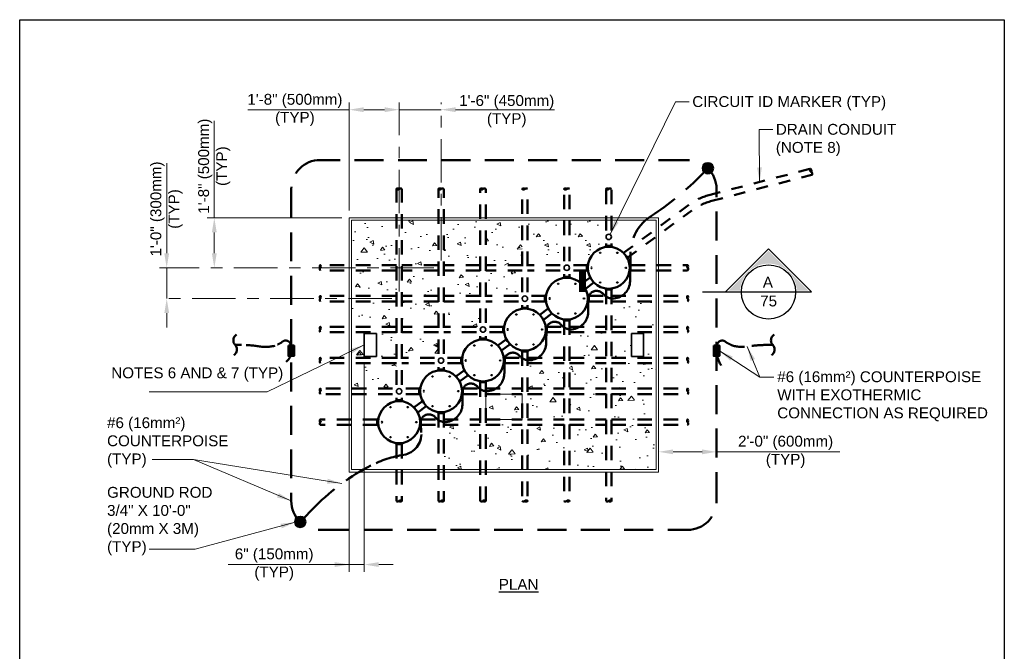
# Model space of a CAD drawing. Header units: inches. Extents: x 0 to 21.3, y 0 to 11.
# Tile 2 of 3: x 0 to 8.5, y 5.5 to 11. Entities that reach past the tile are written whole.
import ezdxf
from ezdxf.enums import TextEntityAlignment as Align

# ---------------------------------------------------------------- set-up
doc = ezdxf.new("R2010")
doc.units = ezdxf.units.IN
doc.header["$LTSCALE"] = 0.5
doc.header["$MEASUREMENT"] = 0
doc.header["$PDSIZE"] = 2
for name, pattern in [('CENTER2', [1.125, 0.75, -0.125, 0.125, -0.125]), ('DASHED', [0.75, 0.5, -0.25]), ('HIDDEN', [0.375, 0.25, -0.125]), ('HIDDEN2', [0.1875, 0.125, -0.0625])]:
    doc.linetypes.add(name, pattern=pattern)
doc.layers.get('0').update_dxf_attribs({"linetype": 'CONTINUOUS', "lineweight": 35})
doc.layers.get('DEFPOINTS').update_dxf_attribs({"linetype": 'CONTINUOUS', "lineweight": 35})
for name, color, linetype, lineweight in [('C-PVMT-CONC', 8, 'CONTINUOUS', 18), ('E-AFLD-CIRC-IDEN', 2, 'CONTINUOUS', 35), ('E-AFLD-JBOX', 23, 'CONTINUOUS', 50), ('E-GRND-EQUI', 83, 'CONTINUOUS', 50), ('E-POWR-CNDT', 83, 'CONTINUOUS', 50), ('E-SERT-IDEN', 2, 'CONTINUOUS', 35), ('G-ANNO-PATT', 8, 'CONTINUOUS', 18), ('P-STRM-PIPE', 163, 'STRAF', 50), ('S-FSTN-MISC', 13, 'CONTINUOUS', 25)]:
    doc.layers.add(name, color=color, linetype=linetype, lineweight=lineweight)
for name, color, linetype in [('G-ANNO-DIMS', 7, 'CONTINUOUS'), ('G-ANNO-SYMB', 6, 'CONTINUOUS'), ('G-ANNO-SYMB @ 1', 6, 'CONTINUOUS'), ('G-ANNO-TEXT', 7, 'CONTINUOUS'), ('G-ANNO-TTLB', 7, 'CONTINUOUS')]:
    doc.layers.add(name, color=color, linetype=linetype)
doc.styles.add('01-E-BLDG-1_1', font='arial.ttf', dxfattribs={"height": 0.09375})
doc.styles.add('Arial', font='arial.ttf')
doc.linetypes.add('STRAF', pattern='A,1.25,-0.25,["SD",Arial,S=0.125,R=0,X=-0.1,Y=-0.06],-0.25', length=1.75)
doc.dimstyles.new('01-E-BLDG-1_1', dxfattribs={"dimtxt": 0.09375, "dimasz": 0.125, "dimexe": 0.0625, "dimexo": 0.0625, "dimgap": 0.0625, "dimtad": 1, "dimdec": 4, "dimzin": 3, "dimdsep": 46, "dimlunit": 4, "dimtxsty": '01-E-BLDG-1_1', "dimcen": 0.0625, "dimclrd": 1, "dimclre": 1, "dimclrt": 256, "dimazin": 0, "dimtfac": 1, "dimtdec": 4, "dimtmove": 1, "dimatfit": 3, "dimfxl": 1, "dimfrac": 2, "dimtolj": 1, "dimtzin": 3, "dimlwd": 0, "dimlwe": 0, "dimarcsym": 0})
pattern_1 = [(185, (0, 0.14953), (-0.2314035, 0.275776), [0.0375, -0.4125]), (130, (0, 0.14953), (-0.216884, -0.314996), [0.03, -0.33]), (235.4514, (-0.0193, 0.1725), (-0.448288, -0.03922), [0.03187, -0.350571]), (181.184, (-0.0707, 0.0788), (-0.318807, 0.435847), [0.05625, -0.61875]), (231.6356, (-0.0973, 0.11514), (-0.674856, -0.01395), [0.047805, -0.525857]), (126.184, (-0.0707, 0.0788), (-0.674856, -0.01395), [0.045, -0.495]), (156, (-0.0884, 0.13185), (-0.068691, 0.353386), [0.0375, -0.4125]), (101, (-0.0884, 0.13185), (-0.342404, -0.170354), [0.03, -0.33]), (206.4514, (-0.0941, 0.1613), (-0.411095, 0.183031), [0.03187, -0.350571]), (172.5, (0, 0.14953), (-0.1219949, -0.1133966), [0, -0.326, 0, -0.335, 0, -0.33125]), (142.5, (0, 0.14953), (-0.2324547, -0.0464365), [0, -0.191, 0, -0.3185, 0, -0.12625]), (102.5, (0.07884, 0.07068), (-0.1807604, 0.196709), [0, -0.125, 0, -0.39, 0, -0.5175]), (92.5, (0.1142, 0.03533), (-0.24158, 0.170795), [0, -0.1625, 0, -0.259, 0, -0.3675])]

# ---------------------------------------------------------------- blocks, each defined once
blk = doc.blocks.new('G-DBRK')
at = {"color": 0, "linetype": 'ByBlock', "lineweight": -2}
blk.add_ellipse((0, -0.25), major_axis=(0, -0.25), ratio=0.4, dxfattribs=at)
blk.add_ellipse((0, -0.75), major_axis=(0, -0.25), ratio=0.4, start_param=0, end_param=3.141593, dxfattribs=at)
blk = doc.blocks.new('*D8')
at = {"layer": 'DEFPOINTS', "color": 0, "lineweight": 0, "transparency": 16777216}
for p in [(3.2756, 10.2223), (2.8447, 9.2873), (3.2756, 8.5895)]:
    blk.add_point(p, dxfattribs=at)
at = {"layer": 'G-ANNO-DIMS', "color": 1, "linetype": 'ByBlock', "lineweight": 0, "transparency": 16777216}
blk.add_line((2.8447, 9.3498), (2.8447, 10.2848), dxfattribs=at)
at = {"layer": 'G-ANNO-DIMS', "color": 1, "lineweight": 0, "transparency": 16777216}
blk.add_line((2.9697, 10.2223), (3.1506, 10.2223), dxfattribs=at)
at = {"layer": 'G-ANNO-DIMS', "color": 1, "linetype": 'CENTER2', "lineweight": 0, "transparency": 16777216}
blk.add_line((3.2756, 8.652), (3.2756, 10.2848), dxfattribs=at)
at = {"layer": 'G-ANNO-DIMS', "color": 1, "lineweight": 0, "transparency": 16777216}
for points in [[(2.9697, 10.2431), (2.9697, 10.2014), (2.8447, 10.2223)], [(3.1506, 10.2431), (3.1506, 10.2014), (3.2756, 10.2223)]]:
    blk.add_solid(points, dxfattribs=at)
at = {"layer": 'G-ANNO-DIMS', "transparency": 16777216, "insert": (2.3758, 10.2197), "char_height": 0.09375, "attachment_point": 5, "style": '01-E-BLDG-1_1'}
blk.add_mtext('\\A1;1\'-8" (500mm)\\P(TYP)', dxfattribs=at)
blk = doc.blocks.new('*D9')
at = {"layer": 'DEFPOINTS', "color": 0, "lineweight": 0, "transparency": 16777216}
for p in [(3.6375, 10.2223), (3.6375, 8.8563), (3.2756, 8.5895)]:
    blk.add_point(p, dxfattribs=at)
at = {"layer": 'G-ANNO-DIMS', "color": 1, "lineweight": 0, "transparency": 16777216}
for p, q in [((3.1506, 10.2223), (3.0256, 10.2223)), ((3.2756, 10.2223), (3.6375, 10.2223)), ((3.7625, 10.2223), (3.8875, 10.2223))]:
    blk.add_line(p, q, dxfattribs=at)
at = {"layer": 'G-ANNO-DIMS', "color": 1, "linetype": 'CENTER2', "lineweight": 0, "transparency": 16777216}
blk.add_line((3.6375, 8.9188), (3.6375, 10.2848), dxfattribs=at)
at = {"layer": 'G-ANNO-DIMS', "color": 1, "lineweight": 0, "transparency": 16777216}
for points in [[(3.1506, 10.2431), (3.1506, 10.2014), (3.2756, 10.2223)], [(3.7625, 10.2431), (3.7625, 10.2014), (3.6375, 10.2223)]]:
    blk.add_solid(points, dxfattribs=at)
at = {"layer": 'G-ANNO-DIMS', "transparency": 16777216, "insert": (4.2043, 10.2091), "char_height": 0.09375, "attachment_point": 5, "style": '01-E-BLDG-1_1'}
blk.add_mtext('\\A1;1\'-6" (450mm)\\P(TYP)', dxfattribs=at)
blk = doc.blocks.new('*D10')
at = {"layer": 'DEFPOINTS', "color": 0, "lineweight": 0, "transparency": 16777216}
for p in [(2.8447, 9.2873), (1.6801, 8.8563), (3.6375, 8.8563)]:
    blk.add_point(p, dxfattribs=at)
at = {"layer": 'G-ANNO-DIMS', "color": 1, "lineweight": 0, "transparency": 16777216}
for p, q in [((2.7822, 9.2873), (1.6176, 9.2873)), ((1.6801, 9.1623), (1.6801, 8.9813))]:
    blk.add_line(p, q, dxfattribs=at)
for points in [[(1.6593, 9.1623), (1.7009, 9.1623), (1.6801, 9.2873)], [(1.6593, 8.9813), (1.7009, 8.9813), (1.6801, 8.8563)]]:
    blk.add_solid(points, dxfattribs=at)
at = {"layer": 'G-ANNO-DIMS', "transparency": 16777216, "insert": (1.6801, 9.7342), "char_height": 0.09375, "attachment_point": 5, "rotation": 90, "style": '01-E-BLDG-1_1'}
blk.add_mtext('\\A1;1\'-8" (500mm)\\P(TYP)', dxfattribs=at)
blk = doc.blocks.new('*D11')
at = {"layer": 'DEFPOINTS', "color": 0, "lineweight": 0, "transparency": 16777216}
for p in [(3.6375, 8.8563), (1.2691, 8.5895), (3.2756, 8.5895)]:
    blk.add_point(p, dxfattribs=at)
at = {"layer": 'G-ANNO-DIMS', "color": 1, "lineweight": 0, "transparency": 16777216}
for p, q in [((1.2691, 8.9813), (1.2691, 9.1063)), ((1.2691, 8.8563), (1.2691, 8.5895)), ((1.2691, 8.4645), (1.2691, 8.3395))]:
    blk.add_line(p, q, dxfattribs=at)
at = {"layer": 'G-ANNO-DIMS', "color": 1, "linetype": 'CENTER2', "lineweight": 0, "transparency": 16777216}
for p, q in [((3.575, 8.8563), (1.2066, 8.8563)), ((3.2131, 8.5895), (1.2066, 8.5895))]:
    blk.add_line(p, q, dxfattribs=at)
at = {"layer": 'G-ANNO-DIMS', "color": 1, "lineweight": 0, "transparency": 16777216}
for points in [[(1.2483, 8.9813), (1.2899, 8.9813), (1.2691, 8.8563)], [(1.2483, 8.4645), (1.2899, 8.4645), (1.2691, 8.5895)]]:
    blk.add_solid(points, dxfattribs=at)
at = {"layer": 'G-ANNO-DIMS', "transparency": 16777216, "insert": (1.2677, 9.364), "char_height": 0.09375, "attachment_point": 5, "rotation": 90, "style": '01-E-BLDG-1_1'}
blk.add_mtext('\\A1;1\'-0" (300mm)\\P(TYP)', dxfattribs=at)
blk = doc.blocks.new('G-TDT2')
at = {"linetype": 'ByBlock', "lineweight": -2}
h = blk.add_hatch(color=256, dxfattribs=at)
edge = h.paths.add_edge_path()
edge.add_arc((0, 0), 0.0444, 0, 360)
at = {"color": 0, "linetype": 'ByBlock', "lineweight": -2}
blk.add_circle((0, 0), 0.0444, dxfattribs=at)
blk = doc.blocks.new('G-TSQIG')
at = {"color": 0, "linetype": 'ByBlock', "lineweight": -2}
blk.add_spline([(0.0118, 0.0893), (-0.0035, 0.0751), (-0.0147, 0.0481), (-0.009, 0.0131), (0, 0), (0.0112, -0.0179), (0.0152, -0.0359), (0.0121, -0.059), (0.0042, -0.0741), (-0.0118, -0.0893)], degree=3, dxfattribs=at)
blk = doc.blocks.new('A$C725009A1')
blk.add_lwpolyline([(-0.0243, 0.0444), (-0.0243, -0.0444), (0.0243, -0.0444), (0.0243, 0.0444), (-0.0243, 0.0444)])
blk.add_solid([(-0.0243, 0.0444), (-0.0243, -0.0444), (0.0243, 0.0444), (0.0243, -0.0444)])
blk = doc.blocks.new('*U7')
at = {"linetype": 'Continuous'}
blk.add_hatch(color=0, dxfattribs=at).paths.add_polyline_path([(0, 0.3556), (-0.3446, 0.011), (-0.2451, 0.011, -0.956069), (0.2451, 0.011), (0.3446, 0.011)])
at = {"color": 0, "linetype": 'Continuous'}
for p, q in [((0, 0.3711), (-0.3711, 0)), ((0.3711, 0), (0, 0.3711)), ((-0.3711, 0), (-0.2344, 0)), ((0.2344, 0), (0.3711, 0))]:
    blk.add_line(p, q, dxfattribs=at)
blk.add_line((-0.2344, 0), (0.2344, 0))
blk.add_circle((0, 0), 0.2344, dxfattribs=at)
at = {"color": 7, "linetype": 'Continuous', "lineweight": 0, "style": 'Arial'}
for tag, p in [('SEC_NUM', (-0.0052, 0.0837)), ('DWG_NUM', (0.0012, -0.0782))]:
    blk.add_attdef(tag, text='', height=0.0938, dxfattribs=at).set_placement(p, align=Align.MIDDLE_CENTER)
blk = doc.blocks.new('*D12')
at = {"layer": 'DEFPOINTS', "color": 0, "lineweight": 0, "transparency": 16777216}
for p in [(5.5159, 7.2655), (6.0159, 7.2655), (6.0159, 7.2655)]:
    blk.add_point(p, dxfattribs=at)
at = {"layer": 'G-ANNO-DIMS', "color": 1, "lineweight": 0, "transparency": 16777216}
for p, q in [((5.6409, 7.2655), (5.8909, 7.2655)), ((7.0808, 7.2655), (6.0159, 7.2655))]:
    blk.add_line(p, q, dxfattribs=at)
for points in [[(5.6409, 7.2864), (5.6409, 7.2447), (5.5159, 7.2655)], [(5.8909, 7.2864), (5.8909, 7.2447), (6.0159, 7.2655)]]:
    blk.add_solid(points, dxfattribs=at)
at = {"layer": 'G-ANNO-DIMS', "transparency": 16777216, "insert": (6.6121, 7.2655), "char_height": 0.09375, "attachment_point": 5, "style": '01-E-BLDG-1_1'}
blk.add_mtext('\\A1;2\'-0" (600mm)\\P(TYP)', dxfattribs=at)
blk = doc.blocks.new('*D13')
at = {"layer": 'DEFPOINTS', "color": 0, "lineweight": 0, "transparency": 16777216}
for p in [(2.9747, 8.0904), (2.8447, 7.091), (2.8447, 6.2916)]:
    blk.add_point(p, dxfattribs=at)
at = {"layer": 'G-ANNO-DIMS', "color": 1, "lineweight": 0, "transparency": 16777216}
for p, q in [((2.9747, 8.0279), (2.9747, 6.2291)), ((2.8447, 7.0285), (2.8447, 6.2291)), ((1.7994, 6.2916), (2.8447, 6.2916)), ((2.7197, 6.2916), (2.5947, 6.2916)), ((2.9747, 6.2916), (2.8447, 6.2916)), ((2.9747, 6.2916), (2.8447, 6.2916)), ((3.0997, 6.2916), (3.2247, 6.2916))]:
    blk.add_line(p, q, dxfattribs=at)
for points in [[(2.7197, 6.3125), (2.7197, 6.2708), (2.8447, 6.2916)], [(3.0997, 6.3125), (3.0997, 6.2708), (2.9747, 6.2916)]]:
    blk.add_solid(points, dxfattribs=at)
at = {"layer": 'G-ANNO-DIMS', "transparency": 16777216, "insert": (2.1969, 6.2916), "char_height": 0.09375, "attachment_point": 5, "style": '01-E-BLDG-1_1'}
blk.add_mtext('\\A1;6" (150mm)\\P(TYP)', dxfattribs=at)

msp = doc.modelspace()

# ---------------------------------------------------------------- hatches: boundary and pattern name
at = {"layer": 'G-ANNO-PATT'}
h = msp.add_hatch(dxfattribs=at)
h.set_pattern_fill('AR-CONC', color=256, scale=0.05, angle=135, style=0)
h.set_pattern_definition(pattern_1)
h.paths.add_polyline_path([(2.86545, 9.26652), (3.2522, 9.26652), (3.2522, 8.87977), (2.86545, 8.87977)])
h = msp.add_hatch(dxfattribs=at)
h.set_pattern_fill('AR-CONC', color=256, scale=0.05, angle=135, style=0)
h.set_pattern_definition(pattern_1)
h.paths.add_polyline_path([(3.29907, 8.87977), (3.61407, 8.87977), (3.61407, 9.26652), (3.29907, 9.26652)])
h = msp.add_hatch(dxfattribs=at)
h.set_pattern_fill('AR-CONC', color=256, scale=0.05, angle=135, style=0)
h.set_pattern_definition(pattern_1)
h.paths.add_polyline_path([(3.66095, 9.26652), (3.97595, 9.26652), (3.97595, 8.87977), (3.66095, 8.87977)])
h = msp.add_hatch(dxfattribs=at)
h.set_pattern_fill('AR-CONC', color=256, scale=0.05, angle=135, style=0)
h.set_pattern_definition(pattern_1)
h.paths.add_polyline_path([(4.02282, 8.87977), (4.33782, 8.87977), (4.33782, 9.26652), (4.02282, 9.26652)])
h = msp.add_hatch(dxfattribs=at)
h.set_pattern_fill('AR-CONC', color=256, scale=0.05, angle=135, style=0)
h.set_pattern_definition(pattern_1)
h.paths.add_polyline_path([(4.6997, 9.26652), (4.3847, 9.26652), (4.3847, 8.87977), (4.6997, 8.87977)])
h = msp.add_hatch(dxfattribs=at)
h.set_pattern_fill('AR-CONC', color=256, scale=0.05, angle=135, style=0)
h.set_pattern_definition([(185, (0.36188, 0.14953), (-0.2314035, 0.275776), [0.0375, -0.4125]), (130, (0.36188, 0.14953), (-0.216884, -0.314996), [0.03, -0.33]), (235.4514, (0.3426, 0.1725), (-0.448288, -0.03922), [0.03187, -0.350571]), (181.184, (0.29116, 0.0788), (-0.318807, 0.435847), [0.05625, -0.61875]), (231.6356, (0.2646, 0.11514), (-0.674856, -0.01395), [0.047805, -0.525857]), (126.184, (0.29116, 0.0788), (-0.674856, -0.01395), [0.045, -0.495]), (156, (0.2735, 0.13185), (-0.068691, 0.353386), [0.0375, -0.4125]), (101, (0.2735, 0.13185), (-0.342404, -0.170354), [0.03, -0.33]), (206.4514, (0.26776, 0.1613), (-0.411095, 0.183031), [0.03187, -0.350571]), (172.5, (0.36188, 0.14953), (-0.1219949, -0.1133966), [0, -0.326, 0, -0.335, 0, -0.33125]), (142.5, (0.36188, 0.14953), (-0.2324547, -0.0464365), [0, -0.191, 0, -0.3185, 0, -0.12625]), (102.5, (0.44072, 0.07068), (-0.1807604, 0.196709), [0, -0.125, 0, -0.39, 0, -0.5175]), (92.5, (0.47607, 0.03533), (-0.24158, 0.170795), [0, -0.1625, 0, -0.259, 0, -0.3675])])
edge = h.paths.add_edge_path()
edge.add_line((5.06157, 9.26652), (4.74657, 9.26652))
edge.add_line((4.74657, 9.26652), (4.74657, 8.87977))
edge.add_line((4.74657, 8.87977), (4.89626, 8.88237))
edge.add_arc((5.1284, 8.81294), 0.24231, 106.652255, 163.347745, ccw=False)
edge.add_line((5.05897, 9.04508), (5.06157, 9.26652))
h = msp.add_hatch(dxfattribs=at)
h.set_pattern_fill('AR-CONC', color=256, scale=0.05, angle=135, style=0)
h.set_pattern_definition(pattern_1)
h.paths.add_polyline_path([(2.86545, 8.83289), (3.2522, 8.83289), (3.2522, 8.61289), (2.86545, 8.61289)])
h = msp.add_hatch(dxfattribs=at)
h.set_pattern_fill('AR-CONC', color=256, scale=0.05, angle=135, style=0)
h.set_pattern_definition(pattern_1)
h.paths.add_polyline_path([(3.29907, 8.83289), (3.61407, 8.83289), (3.61407, 8.61289), (3.29907, 8.61289)])
h = msp.add_hatch(dxfattribs=at)
h.set_pattern_fill('AR-CONC', color=256, scale=0.05, angle=135, style=0)
h.set_pattern_definition(pattern_1)
h.paths.add_polyline_path([(3.66095, 8.83289), (3.97595, 8.83289), (3.97595, 8.61289), (3.66095, 8.61289)])
h = msp.add_hatch(dxfattribs=at)
h.set_pattern_fill('AR-CONC', color=256, scale=0.05, angle=135, style=0)
h.set_pattern_definition(pattern_1)
h.paths.add_polyline_path([(4.33782, 8.83289), (4.02282, 8.83289), (4.02282, 8.61289), (4.33782, 8.61289)])
h = msp.add_hatch(dxfattribs=at)
h.set_pattern_fill('AR-CONC', color=256, scale=0.05, angle=135, style=0)
h.set_pattern_definition(pattern_1)
h.paths.add_polyline_path([(2.86545, 8.56602), (3.2522, 8.56602), (3.2522, 8.34602), (2.86545, 8.34602)])
h = msp.add_hatch(dxfattribs=at)
h.set_pattern_fill('AR-CONC', color=256, scale=0.05, angle=135, style=0)
h.set_pattern_definition(pattern_1)
h.paths.add_polyline_path([(3.29907, 8.56602), (3.61407, 8.56602), (3.61407, 8.34602), (3.29907, 8.34602)])
h = msp.add_hatch(dxfattribs=at)
h.set_pattern_fill('AR-CONC', color=256, scale=0.05, angle=135, style=0)
h.set_pattern_definition(pattern_1)
h.paths.add_polyline_path([(3.97595, 8.56602), (3.66095, 8.56602), (3.66095, 8.34602), (3.97595, 8.34602)])
h = msp.add_hatch(dxfattribs=at)
h.set_pattern_fill('AR-CONC', color=256, scale=0.05, angle=135, style=0)
h.set_pattern_definition(pattern_1)
h.paths.add_polyline_path([(5.10845, 8.56602), (5.4952, 8.56602), (5.4952, 8.34602), (5.10845, 8.34602)])
h = msp.add_hatch(dxfattribs=at)
h.set_pattern_fill('AR-CONC', color=256, scale=0.05, angle=135, style=0)
h.set_pattern_definition(pattern_1)
h.paths.add_polyline_path([(3.07981, 8.09038), (2.9747, 8.09038), (2.9747, 8.28876), (3.07981, 8.28876)])
h.paths.add_polyline_path([(2.86545, 8.29914), (3.2522, 8.29914), (3.2522, 8.07914), (2.86545, 8.07914)])
h = msp.add_hatch(dxfattribs=at)
h.set_pattern_fill('AR-CONC', color=256, scale=0.05, angle=135, style=0)
h.set_pattern_definition(pattern_1)
h.paths.add_polyline_path([(3.29907, 8.07914), (3.61407, 8.07914), (3.61407, 8.29914), (3.29907, 8.29914)])
h = msp.add_hatch(dxfattribs=at)
h.set_pattern_fill('AR-CONC', color=256, scale=0.05, angle=135, style=0)
h.set_pattern_definition(pattern_1)
h.paths.add_polyline_path([(4.74657, 8.29914), (5.06157, 8.29914), (5.06157, 8.07914), (4.74657, 8.07914)])
h = msp.add_hatch(dxfattribs=at)
h.set_pattern_fill('AR-CONC', color=256, scale=0.05, angle=135, style=0)
h.set_pattern_definition(pattern_1)
h.paths.add_polyline_path([(5.28117, 8.28876), (5.38628, 8.28876), (5.38628, 8.09038), (5.28117, 8.09038)])
h.paths.add_polyline_path([(5.10845, 8.29914), (5.4952, 8.29914), (5.4952, 8.07914), (5.10845, 8.07914)])
h = msp.add_hatch(dxfattribs=at)
h.set_pattern_fill('AR-CONC', color=256, scale=0.05, angle=135, style=0)
h.set_pattern_definition(pattern_1)
h.paths.add_polyline_path([(3.2522, 8.03227), (2.86545, 8.03227), (2.86545, 7.81227), (3.2522, 7.81227)])
h = msp.add_hatch(dxfattribs=at)
h.set_pattern_fill('AR-CONC', color=256, scale=0.05, angle=135, style=0)
h.set_pattern_definition(pattern_1)
h.paths.add_polyline_path([(4.3847, 8.03227), (4.6997, 8.03227), (4.6997, 7.81227), (4.3847, 7.81227)])
h = msp.add_hatch(dxfattribs=at)
h.set_pattern_fill('AR-CONC', color=256, scale=0.05, angle=135, style=0)
h.set_pattern_definition(pattern_1)
h.paths.add_polyline_path([(4.74657, 8.03227), (5.06157, 8.03227), (5.06157, 7.81227), (4.74657, 7.81227)])
h = msp.add_hatch(dxfattribs=at)
h.set_pattern_fill('AR-CONC', color=256, scale=0.05, angle=135, style=0)
h.set_pattern_definition(pattern_1)
h.paths.add_polyline_path([(5.10845, 8.03227), (5.4952, 8.03227), (5.4952, 7.81227), (5.10845, 7.81227)])
h = msp.add_hatch(dxfattribs=at)
h.set_pattern_fill('AR-CONC', color=256, scale=0.05, angle=135, style=0)
h.set_pattern_definition(pattern_1)
h.paths.add_polyline_path([(4.02282, 7.76539), (4.33782, 7.76539), (4.33782, 7.54539), (4.02282, 7.54539)])
h = msp.add_hatch(dxfattribs=at)
h.set_pattern_fill('AR-CONC', color=256, scale=0.05, angle=135, style=0)
h.set_pattern_definition(pattern_1)
h.paths.add_polyline_path([(4.3847, 7.76539), (4.6997, 7.76539), (4.6997, 7.54539), (4.3847, 7.54539)])
h = msp.add_hatch(dxfattribs=at)
h.set_pattern_fill('AR-CONC', color=256, scale=0.05, angle=135, style=0)
h.set_pattern_definition(pattern_1)
h.paths.add_polyline_path([(4.74657, 7.76539), (5.06157, 7.76539), (5.06157, 7.54539), (4.74657, 7.54539)])
h = msp.add_hatch(dxfattribs=at)
h.set_pattern_fill('AR-CONC', color=256, scale=0.05, angle=135, style=0)
h.set_pattern_definition(pattern_1)
h.paths.add_polyline_path([(5.10845, 7.76539), (5.4952, 7.76539), (5.4952, 7.54539), (5.10845, 7.54539)])
h = msp.add_hatch(dxfattribs=at)
h.set_pattern_fill('AR-CONC', color=256, scale=0.05, angle=135, style=0)
h.set_pattern_definition(pattern_1)
h.paths.add_polyline_path([(3.66095, 7.49852), (3.97595, 7.49852), (3.97595, 7.11177), (3.66095, 7.11177)])
h = msp.add_hatch(dxfattribs=at)
h.set_pattern_fill('AR-CONC', color=256, scale=0.05, angle=135, style=0)
h.set_pattern_definition(pattern_1)
h.paths.add_polyline_path([(4.02282, 7.49852), (4.33782, 7.49852), (4.33782, 7.11177), (4.02282, 7.11177)])
h = msp.add_hatch(dxfattribs=at)
h.set_pattern_fill('AR-CONC', color=256, scale=0.05, angle=135, style=0)
h.set_pattern_definition(pattern_1)
h.paths.add_polyline_path([(4.3847, 7.49852), (4.6997, 7.49852), (4.6997, 7.11177), (4.3847, 7.11177)])
h = msp.add_hatch(dxfattribs=at)
h.set_pattern_fill('AR-CONC', color=256, scale=0.05, angle=135, style=0)
h.set_pattern_definition(pattern_1)
h.paths.add_polyline_path([(4.74657, 7.49852), (5.06157, 7.49852), (5.06157, 7.11177), (4.74657, 7.11177)])
h = msp.add_hatch(dxfattribs=at)
h.set_pattern_fill('AR-CONC', color=256, scale=0.05, angle=135, style=0)
h.set_pattern_definition(pattern_1)
h.paths.add_polyline_path([(5.10845, 7.49852), (5.4952, 7.49852), (5.4952, 7.11177), (5.10845, 7.11177)])

# ---------------------------------------------------------------- linework, layer by layer
at = {"color": 1, "lineweight": 0}
for p, q in [((2.8447, 10.22225), (1.97043, 10.22225)), ((3.88751, 10.22225), (4.61764, 10.22225)), ((1.6801, 9.28727), (1.6801, 10.12569)), ((1.26912, 9.10633), (1.26912, 9.75896))]:
    msp.add_line(p, q, dxfattribs=at)
at = {"layer": 'C-PVMT-CONC'}
for p, q in [((2.8447, 9.28727), (2.8447, 7.09102)), ((5.51595, 9.28727), (2.8447, 9.28727)), ((2.86545, 9.26652), (2.86545, 7.11177)), ((5.4952, 9.26652), (2.86545, 9.26652)), ((5.4952, 7.11177), (5.4952, 9.26652)), ((5.51595, 7.09102), (5.51595, 9.28727)), ((2.8447, 7.09102), (5.51595, 7.09102)), ((2.86545, 7.11177), (5.4952, 7.11177))]:
    msp.add_line(p, q, dxfattribs=at)
at = {"layer": 'E-AFLD-CIRC-IDEN'}
for centre in [(5.08501, 9.12306), (4.72314, 8.85621), (4.36126, 8.58936), (3.99939, 8.32251), (3.63757, 8.05457), (3.27564, 7.78881)]:
    msp.add_circle(centre, 0.02345, dxfattribs=at)
at = {"layer": 'E-AFLD-JBOX'}
for centre in [(5.08501, 8.85633), (4.72314, 8.58946), (4.36126, 8.32258), (3.99939, 8.05571), (3.63751, 7.78883), (3.27564, 7.52196)]:
    msp.add_circle(centre, 0.18094, dxfattribs=at)
at = {"layer": 'E-GRND-EQUI', "linetype": 'DASHED'}
for p, q in [((5.76595, 9.78727), (2.5947, 9.78727)), ((2.3447, 9.53727), (2.3447, 6.84102)), ((6.01595, 6.84102), (6.01595, 9.53727)), ((2.5947, 6.59102), (5.76595, 6.59102))]:
    msp.add_line(p, q, dxfattribs=at)
for points in [[(5.94086, 9.71589), (5.86258, 9.63683, -0.0547543), (5.45376, 9.30557, 0.250882), (5.27292, 8.98045, 0.00017), (5.27097, 8.85633, -0.3870225)], [(5.27097, 8.85633, 0.0001591), (5.26923, 8.74018, -0.3870225), (5.12928, 8.59091, -0.2438313), (5.0372, 8.62976, 0.6156411), (4.90829, 8.60011, 0.0663127), (4.9091, 8.58942, -0.1158816)], [(4.9091, 8.58946, 0.0001591), (4.90736, 8.47331, -0.3870225), (4.7674, 8.32404, -0.2438313), (4.67532, 8.36289, 0.6156411), (4.54642, 8.33324, 0.061031), (4.54722, 8.32258, -0.1158816)], [(4.54722, 8.32258, 0.0001591), (4.54548, 8.20643, -0.3870225), (4.40553, 8.05716, -0.2438313), (4.31345, 8.09601, 0.6156411), (4.18454, 8.06636, 0.0522625), (4.18308, 8.05571, -0.1158816)], [(4.18308, 8.05578, -0.0193695), (4.18361, 7.93956, -0.3870225), (4.04365, 7.79029, -0.2438313), (3.95157, 7.82914, 0.6156411), (3.82267, 7.79949, 0.0522625), (3.8212, 7.78883, -0.1158816)], [(3.8212, 7.78891, -0.0193695), (3.82173, 7.67268, -0.3870225), (3.68178, 7.52341, -0.2438313), (3.5897, 7.56226, 0.6156411), (3.46079, 7.53261, 0.0522625), (3.45933, 7.52196, -0.1158816)], [(2.42193, 6.66032), (2.55664, 6.79813, -0.0820666), (3.0325, 7.14728, -0.076074), (3.31573, 7.24032, 0.3868087), (3.4671, 7.43253, 0.0078322), (3.45933, 7.52196, -3.0896609)]]:
    msp.add_lwpolyline(points, format="xyb", dxfattribs=at)
at = {"layer": 'E-GRND-EQUI', "linetype": 'HIDDEN'}
for points in [[(1.85967, 8.18914), (1.91565, 8.18914, -0.0421511), (2.08028, 8.17524, 0.1433815), (2.22466, 8.19211, 0.0641817), (2.26922, 8.21818, -0.5555209), (2.3392, 8.19211, -0.0466993), (2.34325, 8.15428), (2.34325, 8.12923, -0.2238812), (2.30163, 8.0442, 0.7522241)], [(6.50098, 8.18914), (6.445, 8.18914, 0.0421511), (6.28036, 8.17524, -0.1433815), (6.13599, 8.19211, -0.0641817), (6.09142, 8.21818, 0.5555209), (6.02144, 8.19211, 0.0466993), (6.01739, 8.15428), (6.01739, 8.12923, 0.1407919), (6.0583, 8.00936, -0.7522241)]]:
    msp.add_lwpolyline(points, format="xyb", dxfattribs=at)
at = {"layer": 'E-GRND-EQUI', "linetype": 'DASHED'}
for centre, start, end in [((2.5947, 9.53727), 90, 180), ((5.76595, 9.53727), 0, 90), ((2.5947, 6.84102), 180, 270), ((5.76595, 6.84102), 270, 0)]:
    msp.add_arc(centre, 0.25, start, end, dxfattribs=at)
at = {"layer": 'E-POWR-CNDT', "linetype": 'HIDDEN'}
for p, q in [((3.2522, 7.84538), (3.2522, 9.53711)), ((3.29907, 7.84538), (3.29907, 9.53711)), ((3.61407, 8.11114), (3.61407, 9.53711)), ((3.66095, 8.11114), (3.66095, 9.53711)), ((3.97595, 8.37908), (3.97595, 9.53711)), ((4.02282, 8.37908), (4.02282, 9.53711)), ((4.33782, 8.64593), (4.33782, 9.53711)), ((4.3847, 8.64593), (4.3847, 9.53711)), ((4.6997, 8.91278), (4.6997, 9.53711)), ((4.74657, 8.91278), (4.74657, 9.53711)), ((5.06157, 9.17963), (5.06157, 9.53711)), ((5.10845, 9.17963), (5.10845, 9.53711)), ((5.06157, 9.04508), (5.06157, 9.06649)), ((5.10845, 9.04508), (5.10845, 9.06649)), ((3.2522, 8.87977), (2.59486, 8.87977)), ((3.61407, 8.87977), (3.29907, 8.87977)), ((3.97595, 8.87977), (3.66095, 8.87977)), ((4.33782, 8.87977), (4.02282, 8.87977)), ((4.66657, 8.87977), (4.3847, 8.87977)), ((4.89626, 8.87977), (4.7797, 8.87977)), ((5.27376, 8.87977), (5.76579, 8.87977)), ((3.2522, 8.83289), (2.59486, 8.83289)), ((3.61407, 8.83289), (3.29907, 8.83289)), ((3.97595, 8.83289), (3.66095, 8.83289)), ((4.33782, 8.83289), (4.02282, 8.83289)), ((4.66657, 8.83289), (4.3847, 8.83289)), ((4.6997, 8.77821), (4.6997, 8.79964)), ((4.74657, 8.77821), (4.74657, 8.79964)), ((4.89626, 8.83289), (4.7797, 8.83289)), ((5.27376, 8.83289), (5.76579, 8.83289)), ((3.2522, 8.61289), (2.59486, 8.61289)), ((3.61407, 8.61289), (3.29907, 8.61289)), ((3.97595, 8.61289), (3.66095, 8.61289)), ((4.30469, 8.61289), (4.02282, 8.61289)), ((4.53439, 8.61289), (4.41783, 8.61289)), ((4.91189, 8.61289), (5.06157, 8.61289)), ((5.06157, 8.66758), (5.06157, 6.84118)), ((5.10845, 8.66758), (5.10845, 6.84118)), ((5.10845, 8.61289), (5.76579, 8.61289)), ((3.2522, 8.56602), (2.59486, 8.56602)), ((3.61407, 8.56602), (3.29907, 8.56602)), ((3.97595, 8.56602), (3.66095, 8.56602)), ((4.30469, 8.56602), (4.02282, 8.56602)), ((4.33782, 8.51133), (4.33782, 8.53279)), ((4.3847, 8.51133), (4.3847, 8.53279)), ((4.53439, 8.56602), (4.41783, 8.56602)), ((4.91189, 8.56602), (5.06157, 8.56602)), ((5.10845, 8.56602), (5.76579, 8.56602)), ((3.2522, 8.34602), (2.59486, 8.34602)), ((3.61407, 8.34602), (3.29907, 8.34602)), ((3.94282, 8.34602), (3.66095, 8.34602)), ((4.17251, 8.34602), (4.05595, 8.34602)), ((4.55001, 8.34602), (4.6997, 8.34602)), ((4.6997, 8.40071), (4.6997, 6.84118)), ((4.74657, 8.40071), (4.74657, 6.84118)), ((4.74657, 8.34602), (5.06157, 8.34602)), ((5.10845, 8.34602), (5.76579, 8.34602)), ((3.2522, 8.29914), (2.59486, 8.29914)), ((3.61407, 8.29914), (3.29907, 8.29914)), ((3.94282, 8.29914), (3.66095, 8.29914)), ((3.97595, 8.24446), (3.97595, 8.26594)), ((4.02282, 8.24446), (4.02282, 8.26594)), ((4.17251, 8.29914), (4.05595, 8.29914)), ((4.55001, 8.29914), (4.6997, 8.29914)), ((4.74657, 8.29914), (5.06157, 8.29914)), ((5.10845, 8.29914), (5.76579, 8.29914)), ((3.2522, 8.07914), (2.59486, 8.07914)), ((3.581, 8.07914), (3.29907, 8.07914)), ((3.81064, 8.07914), (3.69414, 8.07914)), ((4.18814, 8.07914), (4.33782, 8.07914)), ((4.33782, 8.13383), (4.33782, 6.84118)), ((4.3847, 8.13383), (4.3847, 6.84118)), ((4.3847, 8.07914), (4.6997, 8.07914)), ((4.74657, 8.07914), (5.06157, 8.07914)), ((5.10845, 8.07914), (5.76579, 8.07914)), ((3.2522, 8.03227), (2.59486, 8.03227)), ((3.581, 8.03227), (3.29907, 8.03227)), ((3.61407, 7.97758), (3.61407, 7.99801)), ((3.66095, 7.97758), (3.66095, 7.99801)), ((3.81064, 8.03227), (3.69414, 8.03227)), ((4.18814, 8.03227), (4.33782, 8.03227)), ((4.3847, 8.03227), (4.6997, 8.03227)), ((4.74657, 8.03227), (5.06157, 8.03227)), ((5.10845, 8.03227), (5.76579, 8.03227)), ((3.97595, 7.86696), (3.97595, 6.84118)), ((4.02282, 7.86696), (4.02282, 6.84118)), ((3.21907, 7.81227), (2.59486, 7.81227)), ((3.21907, 7.76539), (2.59486, 7.76539)), ((3.44876, 7.81227), (3.3322, 7.81227)), ((3.44876, 7.76539), (3.3322, 7.76539)), ((3.82626, 7.81227), (3.97595, 7.81227)), ((3.82626, 7.76539), (3.97595, 7.76539)), ((4.02282, 7.81227), (4.33782, 7.81227)), ((4.02282, 7.76539), (4.33782, 7.76539)), ((4.3847, 7.81227), (4.6997, 7.81227)), ((4.3847, 7.76539), (4.6997, 7.76539)), ((4.74657, 7.81227), (5.06157, 7.81227)), ((4.74657, 7.76539), (5.06157, 7.76539)), ((5.10845, 7.81227), (5.76579, 7.81227)), ((5.10845, 7.76539), (5.76579, 7.76539)), ((3.2522, 7.71071), (3.2522, 7.73224)), ((3.29907, 7.71071), (3.29907, 7.73224)), ((3.61407, 7.60008), (3.61407, 6.84118)), ((3.66095, 7.60008), (3.66095, 6.84118)), ((3.08689, 7.54539), (2.59486, 7.54539)), ((3.08689, 7.49852), (2.59486, 7.49852)), ((3.46439, 7.54539), (3.61407, 7.54539)), ((3.46439, 7.49852), (3.61407, 7.49852)), ((3.66095, 7.54539), (3.97595, 7.54539)), ((3.66095, 7.49852), (3.97595, 7.49852)), ((4.02282, 7.54539), (4.33782, 7.54539)), ((4.02282, 7.49852), (4.33782, 7.49852)), ((4.3847, 7.54539), (4.6997, 7.54539)), ((4.3847, 7.49852), (4.6997, 7.49852)), ((4.74657, 7.54539), (5.06157, 7.54539)), ((4.74657, 7.49852), (5.06157, 7.49852)), ((5.10845, 7.54539), (5.76579, 7.54539)), ((5.10845, 7.49852), (5.76579, 7.49852)), ((3.2522, 7.33321), (3.2522, 6.84118)), ((3.29907, 7.33321), (3.29907, 6.84118))]:
    msp.add_line(p, q, dxfattribs=at)
at = {"layer": 'E-POWR-CNDT'}
for p, q in [((5.05897, 9.03575), (5.05897, 9.04508)), ((5.05897, 9.04508), (5.11105, 9.04508)), ((5.11105, 9.03575), (5.11105, 9.04508)), ((4.89626, 8.88237), (4.89626, 8.83029)), ((4.9056, 8.88237), (4.89626, 8.88237)), ((5.26442, 8.88237), (5.27376, 8.88237)), ((5.27376, 8.88237), (5.27376, 8.83029)), ((4.69709, 8.76887), (4.69709, 8.77821)), ((4.69709, 8.77821), (4.74918, 8.77821)), ((4.74918, 8.76887), (4.74918, 8.77821)), ((4.9056, 8.83029), (4.89626, 8.83029)), ((5.26442, 8.83029), (5.27376, 8.83029)), ((5.05897, 8.67692), (5.05897, 8.66758)), ((5.11105, 8.67692), (5.11105, 8.66758)), ((4.54372, 8.6155), (4.53439, 8.6155)), ((4.53439, 8.6155), (4.53439, 8.56342)), ((4.90255, 8.6155), (4.91189, 8.6155)), ((4.91189, 8.6155), (4.91189, 8.56342)), ((5.05897, 8.66758), (5.11105, 8.66758)), ((4.33522, 8.51133), (4.3873, 8.51133)), ((4.33522, 8.502), (4.33522, 8.51133)), ((4.3873, 8.502), (4.3873, 8.51133)), ((4.54372, 8.56342), (4.53439, 8.56342)), ((4.90255, 8.56342), (4.91189, 8.56342)), ((4.18185, 8.34862), (4.17251, 8.34862)), ((4.17251, 8.34862), (4.17251, 8.29654)), ((4.54067, 8.34862), (4.55001, 8.34862)), ((4.55001, 8.34862), (4.55001, 8.29654)), ((4.69709, 8.41004), (4.69709, 8.40071)), ((4.69709, 8.40071), (4.74918, 8.40071)), ((4.74918, 8.41004), (4.74918, 8.40071)), ((4.18185, 8.29654), (4.17251, 8.29654)), ((4.54067, 8.29654), (4.55001, 8.29654)), ((3.97334, 8.24446), (4.02543, 8.24446)), ((3.97334, 8.23512), (3.97334, 8.24446)), ((4.02543, 8.23512), (4.02543, 8.24446)), ((3.81997, 8.08175), (3.81064, 8.08175)), ((3.81064, 8.08175), (3.81064, 8.02967)), ((4.1788, 8.08175), (4.18814, 8.08175)), ((4.18814, 8.08175), (4.18814, 8.02967)), ((4.33522, 8.14317), (4.33522, 8.13383)), ((4.33522, 8.13383), (4.3873, 8.13383)), ((4.3873, 8.14317), (4.3873, 8.13383)), ((3.81997, 8.02967), (3.81064, 8.02967)), ((4.1788, 8.02967), (4.18814, 8.02967)), ((3.61147, 7.97758), (3.66355, 7.97758)), ((3.61147, 7.96825), (3.61147, 7.97758)), ((3.66355, 7.96825), (3.66355, 7.97758)), ((3.97334, 7.87629), (3.97334, 7.86696)), ((3.97334, 7.86696), (4.02543, 7.86696)), ((4.02543, 7.87629), (4.02543, 7.86696)), ((3.4581, 7.81487), (3.44876, 7.81487)), ((3.44876, 7.81487), (3.44876, 7.76279)), ((3.4581, 7.76279), (3.44876, 7.76279)), ((3.81692, 7.81487), (3.82626, 7.81487)), ((3.81692, 7.76279), (3.82626, 7.76279)), ((3.82626, 7.81487), (3.82626, 7.76279)), ((3.24959, 7.70137), (3.24959, 7.71071)), ((3.24959, 7.71071), (3.30168, 7.71071)), ((3.30168, 7.70137), (3.30168, 7.71071)), ((3.61147, 7.60942), (3.61147, 7.60008)), ((3.61147, 7.60008), (3.66355, 7.60008)), ((3.66355, 7.60942), (3.66355, 7.60008)), ((3.08689, 7.548), (3.08689, 7.49592)), ((3.09622, 7.548), (3.08689, 7.548)), ((3.09622, 7.49592), (3.08689, 7.49592)), ((3.45505, 7.548), (3.46439, 7.548)), ((3.45505, 7.49592), (3.46439, 7.49592)), ((3.46439, 7.548), (3.46439, 7.49592)), ((3.24959, 7.34254), (3.24959, 7.33321)), ((3.24959, 7.33321), (3.30168, 7.33321)), ((3.30168, 7.34254), (3.30168, 7.33321))]:
    msp.add_line(p, q, dxfattribs=at)
at = {"layer": 'E-SERT-IDEN'}
for p, q in [((2.9747, 8.09038), (2.9747, 8.28876)), ((2.9747, 8.28876), (3.07981, 8.28876)), ((3.07981, 8.28876), (3.07981, 8.09038)), ((5.28117, 8.28876), (5.28117, 8.09038)), ((5.38628, 8.28876), (5.28117, 8.28876)), ((5.38628, 8.09038), (5.38628, 8.28876)), ((3.07981, 8.09038), (2.9747, 8.09038)), ((5.28117, 8.09038), (5.38628, 8.09038))]:
    msp.add_line(p, q, dxfattribs=at)
at = {"layer": 'G-ANNO-PATT'}
msp.add_lwpolyline([(4.02282, 7.76539), (4.33782, 7.76539), (4.33782, 7.54539), (4.02282, 7.54539)], close=True, dxfattribs=at)
at = {"layer": 'G-ANNO-SYMB'}
msp.add_lwpolyline([(4.85835, 8.82473, 0.05906, 0.05906, 0), (4.85835, 8.64757, 0, 0, 0), (5.0831, 8.64757, 0, 0, 0)], format="xyseb", dxfattribs=at)
msp.add_lwpolyline([(5.89425, 8.64757), (6.09315, 8.64757)], dxfattribs=at)
at = {"layer": 'G-ANNO-TTLB'}
msp.add_lwpolyline([(0, 11), (8.5, 11), (8.5, 0), (0, 0)], close=True, dxfattribs=at)
at = {"layer": 'P-STRM-PIPE', "linetype": 'HIDDEN2'}
for p, q in [((5.95008, 9.48356), (6.82578, 9.71189)), ((5.97384, 9.43376), (6.83945, 9.65947)), ((5.21291, 8.98432), (5.77947, 9.40214)), ((5.24507, 8.94071), (5.80323, 9.35235)), ((4.85104, 8.71744), (4.92495, 8.77195)), ((4.88319, 8.67384), (4.95711, 8.72835)), ((4.48916, 8.45057), (4.56308, 8.50508)), ((4.52132, 8.40696), (4.59523, 8.46147)), ((4.12729, 8.18369), (4.2012, 8.2382)), ((4.15944, 8.14009), (4.23336, 8.1946)), ((3.76541, 7.91682), (3.83933, 7.97133)), ((3.79757, 7.87321), (3.87148, 7.92772)), ((3.40354, 7.64994), (3.47745, 7.70445)), ((3.43569, 7.60634), (3.50961, 7.66085))]:
    msp.add_line(p, q, dxfattribs=at)
for centre in [(6.07623, 8.99973), (6.1, 8.94994)]:
    msp.add_arc(centre, 0.5, 104.614097, 126.407973, dxfattribs=at)
at = {"layer": 'S-FSTN-MISC'}
for points in [[(5.00403, 8.98488), (5.00741, 8.99074), (5.01417, 8.99074), (5.01756, 8.98488), (5.01417, 8.97902), (5.00741, 8.97902)], [(5.15585, 8.99074), (5.16261, 8.99074), (5.16599, 8.98488), (5.16261, 8.97902), (5.15585, 8.97902), (5.15246, 8.98488)], [(4.93319, 8.86219), (4.92981, 8.85633), (4.93319, 8.85047), (4.93996, 8.85047), (4.94334, 8.85633), (4.93996, 8.86219)], [(5.23683, 8.86219), (5.24021, 8.85633), (5.23683, 8.85047), (5.23006, 8.85047), (5.22668, 8.85633), (5.23006, 8.86219)], [(4.64215, 8.71801), (4.64553, 8.72387), (4.6523, 8.72387), (4.65568, 8.71801), (4.6523, 8.71215), (4.64553, 8.71215)], [(4.79397, 8.72387), (4.80074, 8.72387), (4.80412, 8.71801), (4.80074, 8.71215), (4.79397, 8.71215), (4.79059, 8.71801)], [(5.01417, 8.72192), (5.00741, 8.72192), (5.00403, 8.72778), (5.00741, 8.73364), (5.01417, 8.73364), (5.01756, 8.72778)], [(5.16599, 8.72778), (5.16261, 8.72192), (5.15585, 8.72192), (5.15246, 8.72778), (5.15585, 8.73364), (5.16261, 8.73364)], [(4.57131, 8.59532), (4.56793, 8.58946), (4.57131, 8.5836), (4.57808, 8.5836), (4.58146, 8.58946), (4.57808, 8.59532)], [(4.87496, 8.59532), (4.87834, 8.58946), (4.87496, 8.5836), (4.86819, 8.5836), (4.86481, 8.58946), (4.86819, 8.59532)], [(4.28028, 8.45113), (4.28366, 8.45699), (4.29042, 8.45699), (4.29381, 8.45113), (4.29042, 8.44527), (4.28366, 8.44527)], [(4.4321, 8.45699), (4.43886, 8.45699), (4.44224, 8.45113), (4.43886, 8.44527), (4.4321, 8.44527), (4.42871, 8.45113)], [(4.6523, 8.45505), (4.64553, 8.45505), (4.64215, 8.46091), (4.64553, 8.46677), (4.6523, 8.46677), (4.65568, 8.46091)], [(4.80412, 8.46091), (4.80074, 8.45505), (4.79397, 8.45505), (4.79059, 8.46091), (4.79397, 8.46677), (4.80074, 8.46677)], [(4.20944, 8.32844), (4.20606, 8.32258), (4.20944, 8.31672), (4.21621, 8.31672), (4.21959, 8.32258), (4.21621, 8.32844)], [(4.51308, 8.32844), (4.51646, 8.32258), (4.51308, 8.31672), (4.50631, 8.31672), (4.50293, 8.32258), (4.50631, 8.32844)], [(3.9184, 8.18426), (3.92178, 8.19012), (3.92855, 8.19012), (3.93193, 8.18426), (3.92855, 8.1784), (3.92178, 8.1784)], [(4.07022, 8.19012), (4.07699, 8.19012), (4.08037, 8.18426), (4.07699, 8.1784), (4.07022, 8.1784), (4.06684, 8.18426)], [(4.29042, 8.18817), (4.28366, 8.18817), (4.28028, 8.19403), (4.28366, 8.19989), (4.29042, 8.19989), (4.29381, 8.19403)], [(4.44224, 8.19403), (4.43886, 8.18817), (4.4321, 8.18817), (4.42871, 8.19403), (4.4321, 8.19989), (4.43886, 8.19989)], [(3.84756, 8.06157), (3.84418, 8.05571), (3.84756, 8.04985), (3.85433, 8.04985), (3.85771, 8.05571), (3.85433, 8.06157)], [(4.15121, 8.06157), (4.15459, 8.05571), (4.15121, 8.04985), (4.14444, 8.04985), (4.14106, 8.05571), (4.14444, 8.06157)], [(3.55653, 7.91738), (3.55991, 7.92324), (3.56667, 7.92324), (3.57006, 7.91738), (3.56667, 7.91152), (3.55991, 7.91152)], [(3.70835, 7.92324), (3.71511, 7.92324), (3.71849, 7.91738), (3.71511, 7.91152), (3.70835, 7.91152), (3.70496, 7.91738)], [(3.92855, 7.9213), (3.92178, 7.9213), (3.9184, 7.92716), (3.92178, 7.93302), (3.92855, 7.93302), (3.93193, 7.92716)], [(4.08037, 7.92716), (4.07699, 7.9213), (4.07022, 7.9213), (4.06684, 7.92716), (4.07022, 7.93302), (4.07699, 7.93302)], [(3.48569, 7.79469), (3.48231, 7.78883), (3.48569, 7.78297), (3.49246, 7.78297), (3.49584, 7.78883), (3.49246, 7.79469)], [(3.78933, 7.79469), (3.79271, 7.78883), (3.78933, 7.78297), (3.78256, 7.78297), (3.77918, 7.78883), (3.78256, 7.79469)], [(3.19465, 7.65051), (3.19803, 7.65637), (3.2048, 7.65637), (3.20818, 7.65051), (3.2048, 7.64465), (3.19803, 7.64465)], [(3.34647, 7.65637), (3.35324, 7.65637), (3.35662, 7.65051), (3.35324, 7.64465), (3.34647, 7.64465), (3.34309, 7.65051)], [(3.56667, 7.65442), (3.55991, 7.65442), (3.55653, 7.66028), (3.55991, 7.66614), (3.56667, 7.66614), (3.57006, 7.66028)], [(3.71849, 7.66028), (3.71511, 7.65442), (3.70835, 7.65442), (3.70496, 7.66028), (3.70835, 7.66614), (3.71511, 7.66614)], [(3.12381, 7.52782), (3.12043, 7.52196), (3.12381, 7.5161), (3.13058, 7.5161), (3.13396, 7.52196), (3.13058, 7.52782)], [(3.42746, 7.52782), (3.43084, 7.52196), (3.42746, 7.5161), (3.42069, 7.5161), (3.41731, 7.52196), (3.42069, 7.52782)], [(3.2048, 7.38755), (3.19803, 7.38755), (3.19465, 7.39341), (3.19803, 7.39927), (3.2048, 7.39927), (3.20818, 7.39341)], [(3.35662, 7.39341), (3.35324, 7.38755), (3.34647, 7.38755), (3.34309, 7.39341), (3.34647, 7.39927), (3.35324, 7.39927)]]:
    msp.add_lwpolyline(points, close=True, dxfattribs=at)

# ---------------------------------------------------------------- block references
at = {"layer": 'E-GRND-EQUI'}
for name, p in [('G-TDT2', (5.94086, 9.71589)), ('G-TSQIG', (1.85967, 8.18914)), ('G-TSQIG', (6.50098, 8.18914)), ('A$C725009A1', (2.3447, 8.13895)), ('A$C725009A1', (6.01595, 8.13895)), ('G-TDT2', (2.42193, 6.66032))]:
    msp.add_blockref(name, p, dxfattribs=at)
at = {"layer": 'E-POWR-CNDT', "xscale": 0.04687499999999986, "yscale": 0.04687499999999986, "zscale": 0.04687499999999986}
for p, rotation in [((3.2522, 9.53711), 90.00000000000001), ((3.61407, 9.53711), 90.00000000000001), ((3.97595, 9.53711), 90.00000000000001), ((4.33782, 9.53711), 90.00000000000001), ((4.6997, 9.53711), 90.00000000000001), ((5.06157, 9.53711), 90.00000000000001), ((3.29907, 6.84118), 270), ((3.66095, 6.84118), 270), ((4.02282, 6.84118), 270), ((4.3847, 6.84118), 270), ((4.74657, 6.84118), 270), ((5.10845, 6.84118), 270)]:
    msp.add_blockref('G-DBRK', p, dxfattribs=dict(at, rotation=rotation))
at = {"layer": 'E-POWR-CNDT', "yscale": 0.04687499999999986, "zscale": 0.04687499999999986}
for p, xscale in [((2.59486, 8.87977), -0.04687499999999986), ((5.76579, 8.87977), 0.04687499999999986), ((2.59486, 8.61289), -0.04687499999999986), ((5.76579, 8.61289), 0.04687499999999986), ((2.59486, 8.34602), -0.04687499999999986), ((5.76579, 8.34602), 0.04687499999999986), ((2.59486, 8.07914), -0.04687499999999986), ((5.76579, 8.07914), 0.04687499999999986), ((2.59486, 7.81227), -0.04687499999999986), ((5.76579, 7.81227), 0.04687499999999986), ((2.59486, 7.54539), -0.04687499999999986), ((5.76579, 7.54539), 0.04687499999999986)]:
    msp.add_blockref('G-DBRK', p, dxfattribs=dict(at, xscale=xscale))
at = {"layer": 'G-ANNO-SYMB @ 1'}
msp.add_blockref('*U7', (6.46421, 8.64757), dxfattribs=at).add_auto_attribs({'SEC_NUM': 'A', 'DWG_NUM': '75'})
at = {"layer": 'P-STRM-PIPE', "xscale": 0.05417717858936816, "yscale": 0.05417717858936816, "zscale": 0.05417717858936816, "rotation": 14.61409718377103}
msp.add_blockref('G-DBRK', (6.82578, 9.71189), dxfattribs=at)

# ---------------------------------------------------------------- texts
at = {"layer": 'G-ANNO-TEXT', "style": '01-E-BLDG-1_1'}
msp.add_text('%%UPLAN', height=0.09375, dxfattribs=at).set_placement((4.13597, 6.1674), align=Align.TOP_LEFT)
at = {"layer": 'G-ANNO-TEXT', "char_height": 0.09375, "attachment_point": 1, "rotation": 0, "style": '01-E-BLDG-1_1'}
for s, insert, width in [('CIRCUIT ID MARKER (TYP)', (5.80641, 10.33912), 1.6836461), ('DRAIN CONDUIT\\P(NOTE 8)', (6.52774, 10.09947), 1.4442285), (' NOTES 6 AND & 7 (TYP)', (0.75435, 7.99521), 1.4725629), ('#6 (16mm²) COUNTERPOISE  WITH EXOTHERMIC  CONNECTION AS REQUIRED', (6.53991, 7.96145), 1.814109), ('#6 (16mm²) COUNTERPOISE (TYP)', (0.75435, 7.56411), 1.2544672), ('\\A1;GROUND ROD\\P3/4" X 10\'-0" (20mm X 3M) (TYP)', (0.75435, 6.96256), 1.046045)]:
    msp.add_mtext(s, dxfattribs=dict(at, insert=insert, width=width))

# ---------------------------------------------------------------- dimensions: what is measured, and where the dimension line sits
at = {"layer": 'G-ANNO-DIMS'}
for base, p1, p2, text, picture, middle in [((3.27564, 10.22225), (2.8447, 9.28727), (3.27564, 8.58946), '1\'-8" (500mm)\\X(TYP)', '*D8', (2.37575, 10.21969)), ((2.8447, 6.29164), (2.9747, 8.09038), (2.8447, 7.09102), '6" (150mm)\\X(TYP)', '*D13', (2.19693, 6.27918)), ((6.01595, 7.26553), (5.51595, 7.26553), (6.01595, 7.26553), '2\'-0" (600mm)\\X(TYP)', '*D12', (6.61206, 7.25322))]:
    dim = msp.add_linear_dim(base=base, p1=p1, p2=p2, text=text, dimstyle='01-E-BLDG-1_1', dxfattribs=at)
    dim.commit()
    dim.dimension.update_dxf_attribs({"geometry": picture, "text_midpoint": middle, "dimtype": 160})
dim = msp.add_linear_dim(base=(3.63751, 10.22225), p1=(3.27564, 8.58946), p2=(3.63751, 8.85633), text='1\'-6" (450mm)\\X(TYP)', dimstyle='01-E-BLDG-1_1', override={"dimse1": 1}, dxfattribs=at)
dim.commit()
dim.dimension.update_dxf_attribs({"geometry": '*D9', "text_midpoint": (4.2043, 10.20906), "dimtype": 160})
dim = msp.add_linear_dim(base=(1.6801, 8.85633), p1=(2.8447, 9.28727), p2=(3.63751, 8.85633), angle=90, text='1\'-8" (500mm)\\X(TYP)', dimstyle='01-E-BLDG-1_1', override={"dimse2": 1}, dxfattribs=at)
dim.commit()
dim.dimension.update_dxf_attribs({"geometry": '*D10', "text_midpoint": (1.68011, 9.73419), "dimtype": 160})
dim = msp.add_linear_dim(base=(1.26912, 8.58946), p1=(3.63751, 8.85633), p2=(3.27564, 8.58946), angle=90, text='1\'-0" (300mm)\\X(TYP)', dimstyle='01-E-BLDG-1_1', dxfattribs=at)
dim.commit()
dim.dimension.update_dxf_attribs({"geometry": '*D11', "text_midpoint": (1.26774, 9.36401), "dimtype": 160})

# ---------------------------------------------------------------- leaders
at = {"layer": 'G-ANNO-TEXT'}
for points in [[(5.09663, 9.14343), (5.66098, 10.2898), (5.78032, 10.2898)], [(6.38793, 9.59772), (6.38231, 10.05016), (6.50165, 10.05016)], [(2.9747, 8.18957), (2.13577, 7.78476), (1.11686, 7.78476)], [(6.28036, 8.17524), (6.39026, 7.91213), (6.5096, 7.91213)], [(6.04026, 8.13895), (6.39026, 7.91213), (6.5096, 7.91213)], [(2.3447, 6.84102), (1.49912, 7.20034), (1.14232, 7.20034)], [(2.78024, 6.99223), (1.49912, 7.20034), (1.14232, 7.20034)], [(2.37765, 6.6569), (1.51578, 6.42536), (1.11659, 6.42536)]]:
    msp.add_leader(points, dimstyle='01-E-BLDG-1_1', dxfattribs=at)

doc.saveas('drawing.dxf')
